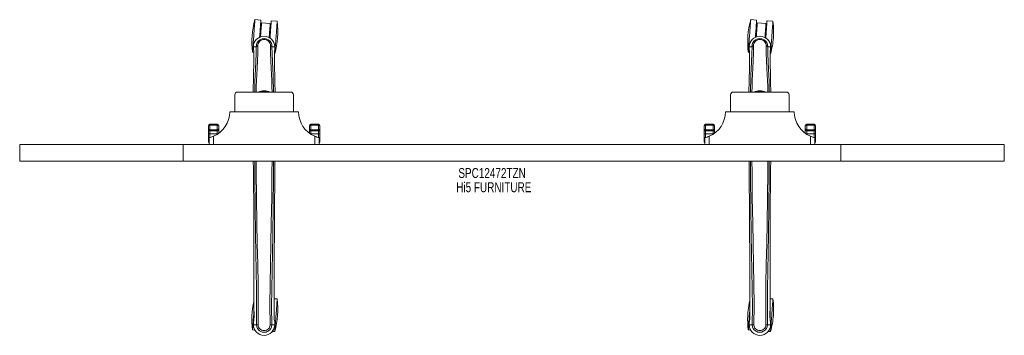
# Model space of a CAD drawing. Header units: inches. Extents: x 7.5 to 79, y 26.5 to 49.5.
import ezdxf

# ---------------------------------------------------------------- set-up
doc = ezdxf.new("R2010")
doc.units = ezdxf.units.IN
doc.header["$MEASUREMENT"] = 0
doc.linetypes.add('SLD-Solid', pattern=[0])
doc.layers.add('HI5-SYMBOLTEXT', color=5, linetype='SLD-Solid')
doc.styles.add('SLDTEXTSTYLE0', font='TXT', dxfattribs={"width": 0.75})

# ---------------------------------------------------------------- blocks, each defined once
blk = doc.blocks.new('SW_NOTE_0')
at = {"layer": 'HI5-SYMBOLTEXT', "color": 0, "char_height": 0.72, "attachment_point": 1, "style": 'SLDTEXTSTYLE0'}
for s, insert in [('SPC12472TZN', (0, 0.928)), ('Hi5 FURNITURE', (-0.155, -0.107))]:
    blk.add_mtext(s, dxfattribs=dict(at, insert=insert))

msp = doc.modelspace()

# ---------------------------------------------------------------- linework, layer by layer
at = {"color": 7, "linetype": 'SLD-Solid', "lineweight": 15}
for p, q in [((24.971, 49.468), (24.539, 49.5)), ((26.156, 49.38), (25.724, 49.412)), ((60.971, 49.468), (60.539, 49.5)), ((62.156, 49.38), (61.724, 49.412)), ((25.648, 49.23), (25.02, 49.276)), ((61.648, 49.23), (61.02, 49.276)), ((24.964, 48.528), (24.902, 48.533)), ((25.655, 48.477), (25.593, 48.482)), ((60.964, 48.528), (60.902, 48.533)), ((61.655, 48.477), (61.593, 48.482)), ((24.425, 47.532), (24.426, 47.405)), ((24.429, 47.532), (24.425, 47.532)), ((24.426, 47.529), (24.427, 47.405)), ((24.426, 47.405), (24.426, 47.401)), ((24.455, 47.532), (24.429, 47.532)), ((24.473, 47.532), (24.455, 47.532)), ((24.473, 47.531), (24.473, 47.532)), ((24.492, 47.532), (24.473, 47.531)), ((24.633, 47.532), (24.492, 47.532)), ((24.634, 47.537), (24.633, 47.532)), ((25.919, 47.532), (25.777, 47.532)), ((25.937, 47.531), (25.919, 47.532)), ((25.937, 47.532), (25.937, 47.531)), ((25.955, 47.532), (25.937, 47.532)), ((25.982, 47.532), (25.955, 47.532)), ((25.985, 47.532), (25.982, 47.532)), ((25.983, 47.405), (25.984, 47.529)), ((25.986, 47.532), (25.985, 47.405)), ((25.985, 47.401), (25.985, 47.405)), ((60.425, 47.532), (60.426, 47.405)), ((60.429, 47.532), (60.425, 47.532)), ((60.426, 47.529), (60.427, 47.405)), ((60.426, 47.405), (60.426, 47.401)), ((60.455, 47.532), (60.429, 47.532)), ((60.473, 47.532), (60.455, 47.532)), ((60.473, 47.531), (60.473, 47.532)), ((60.492, 47.532), (60.473, 47.531)), ((60.633, 47.532), (60.492, 47.532)), ((60.634, 47.537), (60.633, 47.532)), ((61.919, 47.532), (61.777, 47.532)), ((61.937, 47.531), (61.919, 47.532)), ((61.937, 47.532), (61.937, 47.531)), ((61.955, 47.532), (61.937, 47.532)), ((61.982, 47.532), (61.955, 47.532)), ((61.985, 47.532), (61.982, 47.532)), ((61.983, 47.405), (61.984, 47.529)), ((61.986, 47.532), (61.985, 47.405)), ((61.985, 47.401), (61.985, 47.405)), ((24.364, 47.131), (24.459, 47.124)), ((24.461, 47.032), (24.457, 46.687)), ((25.948, 47.014), (25.981, 47.012)), ((25.95, 47.032), (25.954, 46.672)), ((60.364, 47.131), (60.459, 47.124)), ((60.461, 47.032), (60.457, 46.687)), ((61.948, 47.014), (61.981, 47.012)), ((61.95, 47.032), (61.954, 46.672)), ((25.987, 44.947), (26.002, 44.23)), ((61.987, 44.947), (62.002, 44.23)), ((23.08, 44.03), (23.08, 42.792)), ((23.28, 44.23), (27.13, 44.23)), ((27.33, 44.03), (27.33, 42.792)), ((59.08, 44.03), (59.08, 42.792)), ((59.28, 44.23), (63.13, 44.23)), ((63.33, 44.03), (63.33, 42.792)), ((22.705, 42.792), (27.705, 42.792)), ((58.705, 42.792), (63.705, 42.792)), ((21.155, 41.581), (21.155, 41.768)), ((21.155, 41.497), (21.155, 41.581)), ((21.155, 41.227), (21.155, 41.497)), ((21.805, 41.894), (21.255, 41.894)), ((21.255, 41.894), (21.255, 41.828)), ((21.255, 41.828), (21.255, 41.484)), ((21.805, 41.828), (21.255, 41.828)), ((21.255, 41.484), (21.805, 41.484)), ((21.255, 41.484), (21.255, 41.4)), ((21.805, 41.828), (21.805, 41.894)), ((21.805, 41.484), (21.805, 41.828)), ((21.805, 41.4), (21.805, 41.484)), ((21.905, 41.768), (21.905, 41.581)), ((21.905, 41.581), (21.905, 41.497)), ((21.905, 41.497), (21.905, 41.232)), ((28.505, 41.581), (28.505, 41.768)), ((28.505, 41.497), (28.505, 41.581)), ((28.505, 41.232), (28.505, 41.497)), ((29.155, 41.894), (28.605, 41.894)), ((28.605, 41.894), (28.605, 41.828)), ((28.605, 41.828), (28.605, 41.484)), ((29.155, 41.828), (28.605, 41.828)), ((29.155, 41.484), (28.605, 41.484)), ((28.605, 41.484), (28.605, 41.4)), ((29.155, 41.828), (29.155, 41.894)), ((29.155, 41.484), (29.155, 41.828)), ((29.155, 41.4), (29.155, 41.484)), ((29.255, 41.768), (29.255, 41.581)), ((29.255, 41.581), (29.255, 41.497)), ((29.255, 41.497), (29.255, 41.227)), ((57.155, 41.581), (57.155, 41.768)), ((57.155, 41.497), (57.155, 41.581)), ((57.155, 41.227), (57.155, 41.497)), ((57.805, 41.894), (57.255, 41.894)), ((57.255, 41.894), (57.255, 41.828)), ((57.255, 41.828), (57.255, 41.484)), ((57.805, 41.828), (57.255, 41.828)), ((57.255, 41.484), (57.805, 41.484)), ((57.255, 41.484), (57.255, 41.4)), ((57.805, 41.828), (57.805, 41.894)), ((57.805, 41.484), (57.805, 41.828)), ((57.805, 41.4), (57.805, 41.484)), ((57.905, 41.768), (57.905, 41.581)), ((57.905, 41.581), (57.905, 41.497)), ((57.905, 41.497), (57.905, 41.232)), ((64.505, 41.581), (64.505, 41.768)), ((64.505, 41.497), (64.505, 41.581)), ((64.505, 41.232), (64.505, 41.497)), ((65.155, 41.894), (64.605, 41.894)), ((64.605, 41.894), (64.605, 41.828)), ((64.605, 41.828), (64.605, 41.484)), ((65.155, 41.828), (64.605, 41.828)), ((65.155, 41.484), (64.605, 41.484)), ((64.605, 41.484), (64.605, 41.4)), ((65.155, 41.828), (65.155, 41.894)), ((65.155, 41.484), (65.155, 41.828)), ((65.155, 41.4), (65.155, 41.484)), ((65.255, 41.768), (65.255, 41.581)), ((65.255, 41.581), (65.255, 41.497)), ((65.255, 41.497), (65.255, 41.227)), ((21.155, 40.8), (21.155, 41.227)), ((21.155, 40.642), (21.155, 40.8)), ((21.205, 40.417), (21.205, 40.917)), ((21.255, 41.4), (21.805, 41.4)), ((21.255, 41.4), (21.255, 41.191)), ((21.805, 41.191), (21.255, 41.191)), ((21.255, 41.191), (21.255, 40.929)), ((21.529, 41.021), (21.529, 40.417)), ((21.805, 41.191), (21.805, 41.4)), ((21.805, 41.164), (21.805, 41.191)), ((29.155, 41.4), (28.605, 41.4)), ((28.605, 41.4), (28.605, 41.191)), ((29.155, 41.191), (28.605, 41.191)), ((28.605, 41.191), (28.605, 41.164)), ((28.881, 40.417), (28.881, 41.021)), ((29.155, 41.191), (29.155, 41.4)), ((29.155, 40.929), (29.155, 41.191)), ((29.205, 40.917), (29.205, 40.417)), ((29.255, 41.227), (29.255, 40.8)), ((29.255, 40.8), (29.255, 40.642)), ((57.155, 40.8), (57.155, 41.227)), ((57.155, 40.642), (57.155, 40.8)), ((57.205, 40.417), (57.205, 40.917)), ((57.255, 41.4), (57.805, 41.4)), ((57.255, 41.4), (57.255, 41.191)), ((57.805, 41.191), (57.255, 41.191)), ((57.255, 41.191), (57.255, 40.929)), ((57.529, 41.021), (57.529, 40.417)), ((57.805, 41.191), (57.805, 41.4)), ((57.805, 41.164), (57.805, 41.191)), ((65.155, 41.4), (64.605, 41.4)), ((64.605, 41.4), (64.605, 41.191)), ((65.155, 41.191), (64.605, 41.191)), ((64.605, 41.191), (64.605, 41.164)), ((64.881, 40.417), (64.881, 41.021)), ((65.155, 41.191), (65.155, 41.4)), ((65.155, 40.929), (65.155, 41.191)), ((65.205, 40.917), (65.205, 40.417)), ((65.255, 41.227), (65.255, 40.8)), ((65.255, 40.8), (65.255, 40.642)), ((7.455, 40.417), (7.455, 39.213)), ((19.33, 40.417), (7.455, 40.417)), ((19.33, 40.417), (19.33, 39.213)), ((67.08, 40.417), (19.33, 40.417)), ((67.08, 40.417), (67.08, 39.213)), ((78.955, 40.417), (67.08, 40.417)), ((78.955, 40.417), (78.955, 39.213)), ((19.33, 39.213), (7.455, 39.213)), ((67.08, 39.213), (19.33, 39.213)), ((78.955, 39.213), (67.08, 39.213)), ((26.156, 29.181), (25.942, 29.197)), ((62.156, 29.181), (61.942, 29.197)), ((24.469, 27.807), (24.469, 28.273)), ((25.942, 27.807), (25.942, 28.298)), ((60.469, 27.807), (60.469, 28.273)), ((61.942, 27.807), (61.942, 28.298)), ((24.426, 27.43), (24.426, 27.426)), ((24.426, 27.426), (24.426, 27.309)), ((24.426, 27.309), (24.426, 27.426)), ((24.426, 27.309), (24.43, 27.309)), ((24.43, 27.309), (24.483, 27.309)), ((24.483, 27.309), (24.506, 27.309)), ((24.506, 27.309), (24.509, 27.309)), ((24.509, 27.309), (24.657, 27.309)), ((25.754, 27.309), (25.902, 27.309)), ((25.902, 27.309), (25.905, 27.309)), ((25.905, 27.309), (25.928, 27.309)), ((25.928, 27.309), (25.981, 27.309)), ((25.981, 27.309), (25.985, 27.309)), ((25.984, 27.426), (25.984, 27.43)), ((25.985, 27.309), (25.984, 27.426)), ((25.985, 27.309), (25.984, 27.426)), ((60.426, 27.43), (60.426, 27.426)), ((60.426, 27.426), (60.426, 27.309)), ((60.426, 27.309), (60.426, 27.426)), ((60.426, 27.309), (60.43, 27.309)), ((60.43, 27.309), (60.483, 27.309)), ((60.483, 27.309), (60.506, 27.309)), ((60.506, 27.309), (60.509, 27.309)), ((60.509, 27.309), (60.657, 27.309)), ((61.754, 27.309), (61.902, 27.309)), ((61.902, 27.309), (61.905, 27.309)), ((61.905, 27.309), (61.928, 27.309)), ((61.928, 27.309), (61.981, 27.309)), ((61.981, 27.309), (61.985, 27.309)), ((61.984, 27.426), (61.984, 27.43)), ((61.985, 27.309), (61.984, 27.426)), ((61.985, 27.309), (61.984, 27.426)), ((24.364, 26.932), (24.532, 26.92)), ((25.813, 26.825), (25.981, 26.813)), ((60.364, 26.932), (60.532, 26.92)), ((61.813, 26.825), (61.981, 26.813))]:
    msp.add_line(p, q, dxfattribs=at)
at = {"color": 7, "linetype": 'SLD-Solid', "lineweight": 15, "flags": 128}
for points in [[(24.364, 47.131), (24.365, 47.138), (24.366, 47.159), (24.369, 47.193), (24.372, 47.241), (24.377, 47.301), (24.382, 47.373), (24.388, 47.456), (24.395, 47.549), (24.403, 47.651), (24.411, 47.761), (24.419, 47.877), (24.428, 47.999), (24.438, 48.124), (24.447, 48.252), (24.457, 48.38), (24.466, 48.507), (24.475, 48.632), (24.484, 48.754), (24.493, 48.87), (24.501, 48.98), (24.508, 49.082), (24.515, 49.175), (24.521, 49.258), (24.527, 49.33), (24.531, 49.39), (24.535, 49.438), (24.537, 49.472), (24.539, 49.493), (24.539, 49.5)], [(24.879, 48.222), (24.888, 48.348), (24.898, 48.475), (24.907, 48.601), (24.916, 48.722), (24.925, 48.838), (24.933, 48.948), (24.94, 49.05), (24.947, 49.144), (24.953, 49.227), (24.959, 49.298), (24.963, 49.359), (24.967, 49.406), (24.969, 49.44), (24.971, 49.461), (24.971, 49.468)], [(25.632, 48.167), (25.641, 48.292), (25.651, 48.42), (25.66, 48.545), (25.669, 48.666), (25.678, 48.783), (25.686, 48.893), (25.693, 48.995), (25.7, 49.088), (25.706, 49.171), (25.712, 49.243), (25.716, 49.303), (25.719, 49.35), (25.722, 49.385), (25.724, 49.405), (25.724, 49.412)], [(25.981, 47.012), (25.982, 47.019), (25.983, 47.04), (25.986, 47.074), (25.989, 47.121), (25.994, 47.181), (25.999, 47.253), (26.005, 47.336), (26.012, 47.43), (26.019, 47.532), (26.028, 47.641), (26.036, 47.758), (26.045, 47.879), (26.054, 48.005), (26.064, 48.132), (26.073, 48.26), (26.083, 48.388), (26.092, 48.513), (26.101, 48.635), (26.109, 48.751), (26.118, 48.861), (26.125, 48.963), (26.132, 49.056), (26.138, 49.139), (26.143, 49.211), (26.148, 49.271), (26.151, 49.318), (26.154, 49.353), (26.155, 49.374), (26.156, 49.38)], [(60.364, 47.131), (60.365, 47.138), (60.366, 47.159), (60.369, 47.193), (60.372, 47.241), (60.377, 47.301), (60.382, 47.373), (60.388, 47.456), (60.395, 47.549), (60.403, 47.651), (60.411, 47.761), (60.419, 47.877), (60.428, 47.999), (60.438, 48.124), (60.447, 48.252), (60.457, 48.38), (60.466, 48.507), (60.475, 48.632), (60.484, 48.754), (60.493, 48.87), (60.501, 48.98), (60.508, 49.082), (60.515, 49.175), (60.521, 49.258), (60.527, 49.33), (60.531, 49.39), (60.535, 49.438), (60.537, 49.472), (60.539, 49.493), (60.539, 49.5), (60.539, 49.5)], [(60.879, 48.222), (60.888, 48.348), (60.898, 48.475), (60.907, 48.601), (60.916, 48.722), (60.925, 48.838), (60.933, 48.948), (60.94, 49.05), (60.947, 49.144), (60.953, 49.227), (60.959, 49.298), (60.963, 49.359), (60.967, 49.406), (60.969, 49.44), (60.971, 49.461), (60.971, 49.468)], [(61.632, 48.167), (61.641, 48.292), (61.651, 48.42), (61.66, 48.545), (61.669, 48.666), (61.678, 48.783), (61.686, 48.893), (61.693, 48.995), (61.7, 49.088), (61.706, 49.171), (61.712, 49.243), (61.716, 49.303), (61.719, 49.35), (61.722, 49.385), (61.724, 49.405), (61.724, 49.412)], [(61.981, 47.012), (61.982, 47.019), (61.983, 47.04), (61.986, 47.074), (61.989, 47.121), (61.994, 47.181), (61.999, 47.253), (62.005, 47.336), (62.012, 47.43), (62.019, 47.532), (62.028, 47.641), (62.036, 47.758), (62.045, 47.879), (62.054, 48.005), (62.064, 48.132), (62.073, 48.26), (62.083, 48.388), (62.092, 48.513), (62.101, 48.635), (62.109, 48.751), (62.118, 48.861), (62.125, 48.963), (62.132, 49.056), (62.138, 49.139), (62.143, 49.211), (62.148, 49.271), (62.151, 49.318), (62.154, 49.353), (62.155, 49.374), (62.156, 49.38)], [(24.944, 48.249), (24.95, 48.336), (24.959, 48.454), (24.968, 48.57), (24.976, 48.681), (24.984, 48.787), (24.991, 48.886), (24.998, 48.976), (25.003, 49.056), (25.009, 49.125), (25.013, 49.182), (25.016, 49.226), (25.018, 49.257), (25.019, 49.273), (25.02, 49.276)], [(25.648, 49.23), (25.648, 49.227), (25.646, 49.21), (25.644, 49.18), (25.641, 49.136), (25.637, 49.079), (25.632, 49.01), (25.626, 48.929), (25.619, 48.839), (25.612, 48.741), (25.604, 48.635), (25.596, 48.523), (25.587, 48.407), (25.578, 48.289), (25.572, 48.202)], [(60.944, 48.249), (60.95, 48.336), (60.959, 48.454), (60.968, 48.57), (60.976, 48.681), (60.984, 48.787), (60.991, 48.886), (60.998, 48.976), (61.003, 49.056), (61.009, 49.125), (61.013, 49.182), (61.016, 49.226), (61.018, 49.257), (61.019, 49.273), (61.02, 49.276)], [(61.648, 49.23), (61.648, 49.227), (61.646, 49.21), (61.644, 49.18), (61.641, 49.136), (61.637, 49.079), (61.632, 49.01), (61.626, 48.929), (61.619, 48.839), (61.612, 48.741), (61.604, 48.635), (61.596, 48.523), (61.587, 48.407), (61.578, 48.289), (61.572, 48.202)], [(24.751, 47.604), (24.753, 47.685), (24.773, 47.767), (24.811, 47.845), (24.867, 47.915), (24.937, 47.974), (25.02, 48.018), (25.111, 48.045), (25.205, 48.054), (25.3, 48.045), (25.39, 48.018), (25.473, 47.974), (25.544, 47.915), (25.599, 47.845), (25.637, 47.767), (25.657, 47.685), (25.66, 47.604)], [(60.751, 47.604), (60.753, 47.685), (60.773, 47.767), (60.811, 47.845), (60.867, 47.915), (60.937, 47.974), (61.02, 48.018), (61.111, 48.045), (61.205, 48.054), (61.3, 48.045), (61.39, 48.018), (61.473, 47.974), (61.544, 47.915), (61.599, 47.845), (61.637, 47.767), (61.657, 47.685), (61.66, 47.604)], [(24.425, 47.532), (24.425, 47.53), (24.426, 47.529), (24.427, 47.529)], [(24.426, 47.401), (24.437, 47.311), (24.451, 47.234)], [(24.451, 47.235), (24.452, 47.229), (24.453, 47.224)], [(24.52, 44.23), (24.525, 44.569), (24.537, 45.018), (24.555, 45.462), (24.576, 45.898), (24.606, 46.464), (24.629, 47.011), (24.634, 47.537)], [(24.629, 44.23), (24.636, 44.625), (24.649, 45.076), (24.668, 45.52), (24.691, 45.957), (24.723, 46.525), (24.747, 47.074), (24.751, 47.604)], [(24.634, 47.537), (24.639, 47.547), (24.646, 47.556)], [(24.747, 47.603), (24.749, 47.603), (24.751, 47.604)], [(25.66, 47.604), (25.662, 47.603), (25.664, 47.603)], [(25.66, 47.604), (25.664, 47.074), (25.688, 46.525), (25.72, 45.957), (25.742, 45.52), (25.761, 45.076), (25.775, 44.625), (25.782, 44.23)], [(25.776, 47.537), (25.772, 47.547), (25.765, 47.556)], [(25.776, 47.537), (25.777, 47.534), (25.777, 47.532)], [(25.891, 44.23), (25.886, 44.569), (25.873, 45.018), (25.856, 45.462), (25.834, 45.898), (25.804, 46.464), (25.781, 47.011), (25.776, 47.537)], [(25.956, 47.529), (25.962, 47.529), (25.968, 47.529), (25.974, 47.529), (25.979, 47.529), (25.982, 47.529), (25.985, 47.529), (25.986, 47.53), (25.985, 47.532)], [(25.957, 47.224), (25.959, 47.229), (25.959, 47.235)], [(25.959, 47.234), (25.974, 47.311), (25.985, 47.401)], [(60.425, 47.532), (60.425, 47.53), (60.426, 47.529), (60.427, 47.529)], [(60.426, 47.401), (60.437, 47.311), (60.451, 47.234)], [(60.451, 47.235), (60.452, 47.229), (60.453, 47.224)], [(60.52, 44.23), (60.525, 44.569), (60.537, 45.018), (60.555, 45.462), (60.576, 45.898), (60.606, 46.464), (60.629, 47.011), (60.634, 47.537)], [(60.629, 44.23), (60.636, 44.625), (60.649, 45.076), (60.668, 45.52), (60.691, 45.957), (60.723, 46.525), (60.747, 47.074), (60.751, 47.604)], [(60.634, 47.537), (60.639, 47.547), (60.646, 47.556)], [(60.747, 47.603), (60.749, 47.603), (60.751, 47.604)], [(61.66, 47.604), (61.662, 47.603), (61.664, 47.603)], [(61.66, 47.604), (61.664, 47.074), (61.688, 46.525), (61.72, 45.957), (61.742, 45.52), (61.761, 45.076), (61.775, 44.625), (61.782, 44.23)], [(61.776, 47.537), (61.772, 47.547), (61.765, 47.556)], [(61.776, 47.537), (61.777, 47.534), (61.777, 47.532)], [(61.891, 44.23), (61.886, 44.569), (61.873, 45.018), (61.856, 45.462), (61.834, 45.898), (61.804, 46.464), (61.781, 47.011), (61.776, 47.537)], [(61.956, 47.529), (61.962, 47.529), (61.968, 47.529), (61.974, 47.529), (61.979, 47.529), (61.982, 47.529), (61.985, 47.529), (61.986, 47.53), (61.985, 47.532)], [(61.957, 47.224), (61.959, 47.229), (61.959, 47.235)], [(61.959, 47.234), (61.974, 47.311), (61.985, 47.401)], [(24.462, 47.031), (24.461, 46.796), (24.46, 46.686)], [(24.461, 47.032), (24.461, 47.032), (24.462, 47.031), (24.462, 47.031)], [(25.948, 47.031), (25.949, 47.031), (25.95, 47.032), (25.95, 47.032)], [(25.951, 46.671), (25.95, 46.792), (25.948, 47.031)], [(60.462, 47.031), (60.461, 46.796), (60.46, 46.686)], [(60.461, 47.032), (60.461, 47.032), (60.462, 47.031), (60.462, 47.031)], [(61.948, 47.031), (61.949, 47.031), (61.95, 47.032), (61.95, 47.032)], [(61.951, 46.671), (61.95, 46.792), (61.948, 47.031)], [(24.425, 44.99), (24.424, 44.917), (24.42, 44.744), (24.415, 44.535), (24.41, 44.288), (24.408, 44.23)], [(60.425, 44.99), (60.424, 44.917), (60.42, 44.744), (60.415, 44.535), (60.41, 44.288), (60.408, 44.23)], [(21.255, 41.828), (21.249, 41.828), (21.229, 41.826), (21.213, 41.822), (21.185, 41.81), (21.183, 41.808), (21.17, 41.797), (21.158, 41.781), (21.156, 41.774), (21.155, 41.771), (21.155, 41.77), (21.155, 41.769), (21.155, 41.768), (21.155, 41.768), (21.155, 41.768)], [(21.905, 41.768), (21.905, 41.768), (21.905, 41.768), (21.905, 41.769), (21.905, 41.77), (21.905, 41.771), (21.905, 41.774), (21.902, 41.781), (21.891, 41.797), (21.877, 41.808), (21.876, 41.81), (21.847, 41.822), (21.831, 41.826), (21.812, 41.828), (21.805, 41.828)], [(28.605, 41.828), (28.599, 41.828), (28.579, 41.826), (28.563, 41.822), (28.535, 41.81), (28.533, 41.808), (28.52, 41.797), (28.508, 41.781), (28.506, 41.774), (28.505, 41.771), (28.505, 41.77), (28.505, 41.769), (28.505, 41.768), (28.505, 41.768), (28.505, 41.768)], [(29.255, 41.768), (29.255, 41.768), (29.255, 41.768), (29.255, 41.769), (29.255, 41.77), (29.255, 41.771), (29.255, 41.774), (29.252, 41.781), (29.241, 41.797), (29.227, 41.808), (29.226, 41.81), (29.197, 41.822), (29.181, 41.826), (29.162, 41.828), (29.155, 41.828)], [(57.255, 41.828), (57.249, 41.828), (57.229, 41.826), (57.213, 41.822), (57.185, 41.81), (57.183, 41.808), (57.17, 41.797), (57.158, 41.781), (57.156, 41.774), (57.155, 41.771), (57.155, 41.77), (57.155, 41.769), (57.155, 41.768), (57.155, 41.768), (57.155, 41.768)], [(57.905, 41.768), (57.905, 41.768), (57.905, 41.768), (57.905, 41.769), (57.905, 41.77), (57.905, 41.771), (57.905, 41.774), (57.902, 41.781), (57.891, 41.797), (57.877, 41.808), (57.876, 41.81), (57.847, 41.822), (57.831, 41.826), (57.812, 41.828), (57.805, 41.828)], [(64.605, 41.828), (64.599, 41.828), (64.579, 41.826), (64.563, 41.822), (64.535, 41.81), (64.533, 41.808), (64.52, 41.797), (64.508, 41.781), (64.506, 41.774), (64.505, 41.771), (64.505, 41.77), (64.505, 41.769), (64.505, 41.768), (64.505, 41.768), (64.505, 41.768)], [(65.255, 41.768), (65.255, 41.768), (65.255, 41.768), (65.255, 41.769), (65.255, 41.77), (65.255, 41.771), (65.255, 41.774), (65.252, 41.781), (65.241, 41.797), (65.227, 41.808), (65.226, 41.81), (65.197, 41.822), (65.181, 41.826), (65.162, 41.828), (65.155, 41.828)], [(21.155, 41.227), (21.157, 41.22), (21.163, 41.213), (21.172, 41.207), (21.185, 41.201), (21.2, 41.197), (21.217, 41.193), (21.236, 41.191), (21.255, 41.191)], [(21.155, 40.8), (21.157, 40.793), (21.163, 40.786), (21.172, 40.78), (21.185, 40.774), (21.2, 40.77), (21.205, 40.768)], [(29.155, 41.191), (29.175, 41.191), (29.194, 41.193), (29.211, 41.197), (29.226, 41.201), (29.238, 41.207), (29.248, 41.213), (29.253, 41.22), (29.255, 41.227)], [(29.205, 40.768), (29.211, 40.77), (29.226, 40.774), (29.238, 40.78), (29.248, 40.786), (29.253, 40.793), (29.255, 40.8)], [(57.155, 41.227), (57.157, 41.22), (57.163, 41.213), (57.172, 41.207), (57.185, 41.201), (57.2, 41.197), (57.217, 41.193), (57.236, 41.191), (57.255, 41.191)], [(57.155, 40.8), (57.157, 40.793), (57.163, 40.786), (57.172, 40.78), (57.185, 40.774), (57.2, 40.77), (57.205, 40.768)], [(65.155, 41.191), (65.175, 41.191), (65.194, 41.193), (65.211, 41.197), (65.226, 41.201), (65.238, 41.207), (65.248, 41.213), (65.253, 41.22), (65.255, 41.227)], [(65.205, 40.768), (65.211, 40.77), (65.226, 40.774), (65.238, 40.78), (65.248, 40.786), (65.253, 40.793), (65.255, 40.8)], [(24.469, 28.273), (24.468, 31.431), (24.45, 35.055), (24.424, 38.68), (24.42, 39.213)], [(24.523, 39.213), (24.53, 38.021), (24.552, 35.928), (24.584, 33.838), (24.608, 32.526), (24.632, 31.217), (24.651, 29.91), (24.662, 28.607), (24.657, 27.309)], [(24.775, 27.285), (24.78, 28.758), (24.765, 30.237), (24.74, 31.72), (24.711, 33.206), (24.683, 34.695), (24.655, 36.558), (24.637, 38.423), (24.633, 39.213)], [(25.778, 39.213), (25.774, 38.423), (25.755, 36.558), (25.727, 34.695), (25.7, 33.206), (25.671, 31.72), (25.645, 30.237), (25.631, 28.758), (25.636, 27.285)], [(25.887, 39.213), (25.881, 38.021), (25.859, 35.928), (25.826, 33.838), (25.802, 32.526), (25.779, 31.217), (25.759, 29.91), (25.749, 28.607), (25.753, 27.309)], [(25.942, 28.298), (25.942, 31.431), (25.961, 35.055), (25.986, 38.68), (25.99, 39.213)], [(60.469, 28.273), (60.468, 31.431), (60.45, 35.055), (60.424, 38.68), (60.42, 39.213)], [(60.523, 39.213), (60.53, 38.021), (60.552, 35.928), (60.584, 33.838), (60.608, 32.526), (60.632, 31.217), (60.651, 29.91), (60.662, 28.607), (60.657, 27.309)], [(60.775, 27.285), (60.78, 28.758), (60.765, 30.237), (60.74, 31.72), (60.711, 33.206), (60.683, 34.695), (60.655, 36.558), (60.637, 38.423), (60.633, 39.213)], [(61.778, 39.213), (61.774, 38.423), (61.755, 36.558), (61.727, 34.695), (61.7, 33.206), (61.671, 31.72), (61.645, 30.237), (61.631, 28.758), (61.636, 27.285)], [(61.887, 39.213), (61.881, 38.021), (61.859, 35.928), (61.826, 33.838), (61.802, 32.526), (61.779, 31.217), (61.759, 29.91), (61.749, 28.607), (61.753, 27.309)], [(61.942, 28.298), (61.942, 31.431), (61.961, 35.055), (61.986, 38.68), (61.99, 39.213)], [(25.981, 26.813), (25.982, 26.82), (25.983, 26.841), (25.986, 26.875), (25.989, 26.922), (25.994, 26.982), (25.999, 27.054), (26.005, 27.137), (26.012, 27.231), (26.019, 27.333), (26.028, 27.442), (26.036, 27.559), (26.045, 27.68), (26.054, 27.806), (26.064, 27.933), (26.073, 28.061), (26.083, 28.189), (26.092, 28.314), (26.101, 28.436), (26.109, 28.552), (26.118, 28.662), (26.125, 28.764), (26.132, 28.857), (26.138, 28.94), (26.143, 29.012), (26.148, 29.072), (26.151, 29.119), (26.154, 29.154), (26.155, 29.175), (26.156, 29.181), (26.156, 29.181)], [(61.981, 26.813), (61.982, 26.82), (61.983, 26.841), (61.986, 26.875), (61.989, 26.922), (61.994, 26.982), (61.999, 27.054), (62.005, 27.137), (62.012, 27.231), (62.019, 27.333), (62.028, 27.442), (62.036, 27.559), (62.045, 27.68), (62.054, 27.806), (62.064, 27.933), (62.073, 28.061), (62.083, 28.189), (62.092, 28.314), (62.101, 28.436), (62.109, 28.552), (62.118, 28.662), (62.125, 28.764), (62.132, 28.857), (62.138, 28.94), (62.143, 29.012), (62.148, 29.072), (62.151, 29.119), (62.154, 29.154), (62.155, 29.175), (62.156, 29.181), (62.156, 29.181)], [(24.364, 26.932), (24.365, 26.939), (24.366, 26.96), (24.369, 26.994), (24.372, 27.042), (24.377, 27.102), (24.382, 27.174), (24.388, 27.257), (24.395, 27.35), (24.403, 27.452), (24.411, 27.562), (24.419, 27.678), (24.428, 27.8), (24.438, 27.925), (24.447, 28.053), (24.457, 28.181), (24.466, 28.308), (24.469, 28.348)], [(24.472, 28.273), (24.471, 28.09), (24.471, 27.807)], [(25.94, 27.807), (25.939, 28.088), (25.938, 28.299)], [(60.364, 26.932), (60.365, 26.939), (60.366, 26.96), (60.369, 26.994), (60.372, 27.042), (60.377, 27.102), (60.382, 27.174), (60.388, 27.257), (60.395, 27.35), (60.403, 27.452), (60.411, 27.562), (60.419, 27.678), (60.428, 27.8), (60.438, 27.925), (60.447, 28.053), (60.457, 28.181), (60.466, 28.308), (60.469, 28.348)], [(60.472, 28.273), (60.471, 28.09), (60.471, 27.807)], [(61.94, 27.807), (61.939, 28.088), (61.938, 28.299)], [(24.426, 27.309), (24.425, 27.309), (24.426, 27.309)], [(24.457, 27.604), (24.44, 27.527), (24.426, 27.43)], [(24.426, 27.426), (24.439, 27.52), (24.455, 27.594)], [(24.426, 27.426), (24.426, 27.426), (24.426, 27.426)], [(24.457, 27.604), (24.455, 27.599), (24.455, 27.594)], [(24.471, 27.807), (24.47, 27.807), (24.469, 27.807), (24.469, 27.807)], [(25.636, 27.285), (25.63, 27.206), (25.607, 27.13), (25.567, 27.059), (25.512, 26.998), (25.446, 26.948), (25.371, 26.912), (25.289, 26.889), (25.205, 26.882), (25.121, 26.889), (25.04, 26.912), (24.965, 26.948), (24.898, 26.998), (24.844, 27.059), (24.804, 27.13), (24.78, 27.206), (24.775, 27.285)], [(25.942, 27.807), (25.942, 27.807), (25.941, 27.807), (25.94, 27.807)], [(25.956, 27.594), (25.955, 27.599), (25.954, 27.604)], [(25.984, 27.43), (25.972, 27.517), (25.954, 27.604)], [(25.984, 27.426), (25.971, 27.52), (25.956, 27.594)], [(25.984, 27.426), (25.984, 27.426), (25.984, 27.426)], [(25.985, 27.309), (25.985, 27.309), (25.985, 27.309)], [(60.426, 27.309), (60.425, 27.309), (60.426, 27.309)], [(60.457, 27.604), (60.44, 27.527), (60.426, 27.43)], [(60.426, 27.426), (60.439, 27.52), (60.455, 27.594)], [(60.426, 27.426), (60.426, 27.426), (60.426, 27.426)], [(60.457, 27.604), (60.455, 27.599), (60.455, 27.594)], [(60.471, 27.807), (60.47, 27.807), (60.469, 27.807), (60.469, 27.807)], [(61.636, 27.285), (61.63, 27.206), (61.607, 27.13), (61.567, 27.059), (61.512, 26.998), (61.446, 26.948), (61.371, 26.912), (61.289, 26.889), (61.205, 26.882), (61.121, 26.889), (61.04, 26.912), (60.965, 26.948), (60.898, 26.998), (60.844, 27.059), (60.804, 27.13), (60.78, 27.206), (60.775, 27.285)], [(61.942, 27.807), (61.942, 27.807), (61.941, 27.807), (61.94, 27.807)], [(61.956, 27.594), (61.955, 27.599), (61.954, 27.604)], [(61.984, 27.43), (61.972, 27.517), (61.954, 27.604)], [(61.984, 27.426), (61.971, 27.52), (61.956, 27.594)], [(61.984, 27.426), (61.984, 27.426), (61.984, 27.426)], [(61.985, 27.309), (61.985, 27.309), (61.985, 27.309)]]:
    msp.add_lwpolyline(points, dxfattribs=at)
at = {"color": 7, "linetype": 'SLD-Solid', "lineweight": 15}
for centre, radius, start, end in [((30.346, 47.88), 6.029, 164.41542, 187.13553), ((20.174, 48.632), 6.029, 344.41542, 7.13553), ((66.346, 47.88), 6.029, 164.41542, 187.13553), ((56.174, 48.632), 6.029, 355.77547, 7.13553), ((25.205, 47.513), 0.781, 1.29872, 178.71322), ((25.205, 47.513), 0.78, 1.4115, 178.58849), ((25.205, 47.552), 0.572, 357.93547, 182.06453), ((61.205, 47.513), 0.781, 1.29872, 178.71322), ((61.205, 47.513), 0.78, 1.4115, 178.58849), ((61.205, 47.552), 0.572, 357.93548, 182.06452), ((56.174, 48.632), 6.029, 344.41542, 355.77547), ((25.805, 47.526), 1.385, 185.02636, 192.14068), ((23.145, 47.073), 1.316, 358.23221, 7.07453), ((24.766, 47.429), 0.175, 96.42925, 133.56789), ((25.644, 47.429), 0.175, 46.43734, 83.58082), ((27.261, 47.073), 1.312, 172.90858, 181.77938), ((24.604, 47.526), 1.386, 347.86172, 354.97278), ((61.805, 47.526), 1.385, 185.02576, 192.1407), ((59.145, 47.073), 1.316, 358.23237, 7.07504), ((60.766, 47.429), 0.175, 96.42852, 133.56952), ((61.644, 47.429), 0.175, 46.43692, 83.58162), ((63.262, 47.073), 1.312, 172.9104, 181.77748), ((60.605, 47.526), 1.386, 347.8611, 354.97225), ((-69.305, 47.589), 93.766, 358.41188, 359.4489), ((121.342, 47.614), 95.392, 180.56584, 181.60198), ((-33.533, 47.593), 93.994, 358.41316, 359.44767), ((157.493, 47.617), 95.544, 180.56665, 181.60115), ((23.28, 44.03), 0.2, 90, 180), ((25.205, 43.147), 1.175, 67.18562, 112.81438), ((25.205, 43.252), 1.041, 69.87228, 110.12772), ((25.205, 43.163), 1.125, 71.46251, 108.53749), ((27.13, 44.03), 0.2, 0, 90), ((59.28, 44.03), 0.2, 90, 180), ((61.205, 43.147), 1.175, 67.1856, 112.8144), ((61.205, 43.252), 1.041, 69.87216, 110.12784), ((61.205, 43.163), 1.125, 71.46251, 108.53749), ((63.13, 44.03), 0.2, 0, 90), ((20.782, 42.793), 1.923, 292.85341, 359.97763), ((29.628, 42.793), 1.923, 180.01347, 247.1556), ((56.782, 42.793), 1.923, 292.85342, 359.97759), ((65.628, 42.793), 1.923, 180.01336, 247.15563), ((21.274, 41.775), 0.119, 99.25102, 183.29838), ((21.253, 41.582), 0.0982, 180.70921, 271.04544), ((21.254, 41.498), 0.0984, 181.00552, 270.97072), ((21.786, 41.775), 0.119, 356.63032, 80.81765), ((21.807, 41.582), 0.0981, 268.91383, 359.33421), ((21.807, 41.498), 0.0983, 269.02654, 358.99991), ((28.624, 41.775), 0.119, 99.25192, 183.2988), ((28.603, 41.582), 0.0982, 180.68906, 271.06425), ((28.604, 41.498), 0.0984, 181.00494, 270.96996), ((29.136, 41.775), 0.119, 356.66551, 80.78246), ((29.157, 41.582), 0.0982, 268.93551, 359.31252), ((29.157, 41.498), 0.0983, 269.02867, 358.99778), ((57.274, 41.775), 0.119, 99.2195, 183.33221), ((57.253, 41.582), 0.0982, 180.6884, 271.0639), ((57.254, 41.498), 0.0984, 181.00392, 270.96997), ((57.786, 41.775), 0.119, 356.66781, 80.78016), ((57.807, 41.582), 0.0982, 268.93644, 359.3116), ((57.807, 41.498), 0.0984, 269.03017, 358.99628), ((64.624, 41.775), 0.119, 99.22153, 183.33033), ((64.603, 41.582), 0.0982, 180.68769, 271.06444), ((64.604, 41.498), 0.0984, 181.00387, 270.96984), ((65.136, 41.775), 0.119, 356.66975, 80.77839), ((65.157, 41.582), 0.0982, 268.93624, 359.31163), ((65.157, 41.498), 0.0984, 269.0302, 358.99608), ((20.783, 42.792), 1.922, 282.6809, 292.83042), ((21.806, 41.438), 0.248, 269.77494, 280.76461), ((28.604, 41.438), 0.247, 259.23407, 270.22585), ((29.628, 42.795), 1.925, 247.17675, 257.3117), ((56.783, 42.792), 1.922, 282.68029, 292.83109), ((57.806, 41.438), 0.247, 269.774, 280.76646), ((64.604, 41.438), 0.247, 259.23371, 270.22593), ((65.628, 42.795), 1.925, 247.17669, 257.31192), ((21.255, 40.642), 0.1, 180, 240), ((29.155, 40.642), 0.1, 300, 0), ((57.255, 40.642), 0.1, 180, 240), ((65.155, 40.642), 0.1, 300, 0), ((30.346, 27.681), 6.029, 167.36632, 187.13553), ((20.174, 28.433), 6.029, 344.41542, 7.13553), ((66.346, 27.681), 6.029, 167.40156, 187.13553), ((56.174, 28.433), 6.029, 355.77547, 7.13553), ((56.174, 28.433), 6.029, 344.41542, 355.77547), ((25.205, 27.314), 0.78, 180, 359.63933), ((25.205, 27.314), 0.78, 180.36879, 359.63121), ((23.258, 27.78), 1.212, 351.16601, 1.28351), ((24.774, 27.58), 0.295, 246.63945, 270.05576), ((25.205, 27.305), 0.548, 179.59135, 0.40865), ((25.639, 27.566), 0.281, 269.35836, 293.94689), ((27.154, 27.78), 1.212, 178.71864, 188.83058), ((25.954, 27.426), 0.03, 0.35966, 5.42745), ((61.205, 27.314), 0.78, 180, 359.63933), ((61.205, 27.314), 0.78, 180.36879, 359.63121), ((59.258, 27.78), 1.211, 351.16461, 1.2846), ((60.774, 27.58), 0.295, 246.6392, 270.05578), ((61.205, 27.305), 0.548, 179.59126, 0.40874), ((61.639, 27.566), 0.281, 269.35839, 293.9466), ((63.154, 27.78), 1.212, 178.71796, 188.83079), ((61.954, 27.426), 0.03, 0.35966, 5.42745)]:
    msp.add_arc(centre, radius, start, end, dxfattribs=at)

# ---------------------------------------------------------------- block references
at = {"layer": 'HI5-SYMBOLTEXT', "color": 5}
msp.add_blockref('SW_NOTE_0', (39.311, 37.775), dxfattribs=at)

doc.saveas('drawing.dxf')
